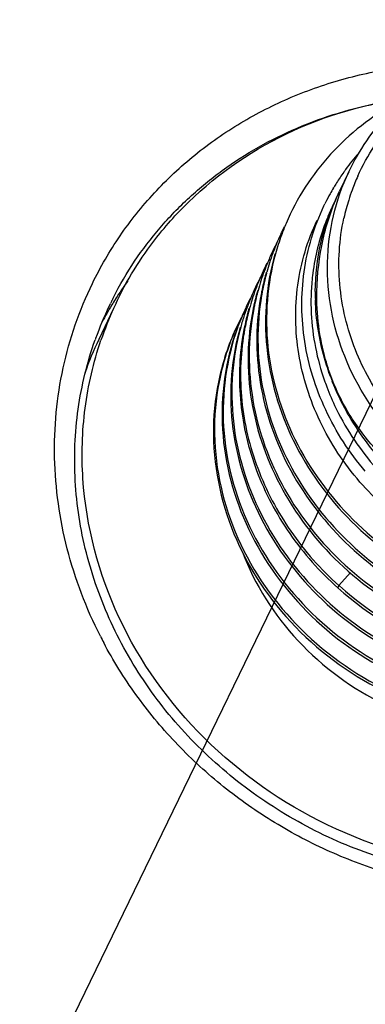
# Model space of a CAD drawing. Header units: millimetres. Extents: x -2409 to 4118, y -415 to 1151.
# Tile 12 of 38: x -2055.59 to -2048.62, y -219.83 to -199.99. Entities that reach past the tile are written whole.
import ezdxf
from ezdxf.enums import TextEntityAlignment as Align

# ---------------------------------------------------------------- set-up
doc = ezdxf.new("R2010")
doc.units = ezdxf.units.MM
doc.header["$LTSCALE"] = 65.395
doc.layers.get('0').update_dxf_attribs({"linetype": 'CONTINUOUS'})
doc.layers.add('00_COMPONENTS', color=7, linetype='CONTINUOUS')
doc.layers.add('51__DRAFT_DIMS', color=7, linetype='CONTINUOUS')
doc.styles.get("Standard").update_dxf_attribs({"font": 'simfang.ttf'})
doc.dimstyles.new('DIMSTYLE_1', dxfattribs={"dimtxt": 3, "dimasz": 3, "dimexe": 2.5, "dimexo": 0.5, "dimgap": 0.75, "dimtad": 1, "dimdsep": 46, "dimtxsty": 'STANDARD', "dimblk": '_FILLED', "dimblk1": '_FILLED', "dimblk2": '_FILLED', "dimcen": 0.09, "dimclrt": 3, "dimazin": 2, "dimtp": 0.3, "dimtm": 0.3, "dimtfac": 1, "dimtofl": 0, "dimtmove": 0, "dimatfit": 3, "dimldrblk": '_FILLED', "dimfxl": 1, "dimtolj": 1, "dimarcsym": 0})
doc.dimstyles.new('DIMSTYLE_3', dxfattribs={"dimtxt": 3, "dimasz": 3, "dimexe": 2.5, "dimexo": 0.5, "dimgap": 0.75, "dimtad": 1, "dimdsep": 46, "dimtxsty": 'STANDARD', "dimblk": '_FILLED', "dimblk1": '_FILLED', "dimblk2": '_FILLED', "dimcen": 0.09, "dimclrt": 3, "dimazin": 2, "dimtp": 0.5, "dimtm": 0.5, "dimtfac": 1, "dimtofl": 0, "dimtmove": 0, "dimatfit": 3, "dimldrblk": '_FILLED', "dimfxl": 1, "dimtolj": 1, "dimarcsym": 0})

# ---------------------------------------------------------------- blocks, each defined once
blk = doc.blocks.new('_FILLED')
at = {"color": 0, "linetype": 'ByBlock'}
blk.add_solid([(0, 0), (-1, 0.1667), (-1, -0.1667)], dxfattribs=at)
blk = doc.blocks.new('*D7')
at = {"layer": '51__DRAFT_DIMS', "color": 4}
for p, q in [((-2152.277, -100.744), (-2257.106, -316.116)), ((-1972.311, -187.988), (-2077.278, -403.645)), ((-2256.012, -313.869), (-2166.098, -357.633)), ((-2076.184, -401.397), (-2166.098, -357.633))]:
    blk.add_line(p, q, dxfattribs=at)
at = {"layer": '51__DRAFT_DIMS', "color": 4, "xscale": 3, "yscale": 3, "zscale": 3}
for p, rotation in [((-2256.012, -313.869), 154.0462685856), ((-2076.184, -401.397), 334.0462685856)]:
    blk.add_blockref('_FILLED', p, dxfattribs=dict(at, rotation=rotation))
at = {"layer": '51__DRAFT_DIMS', "color": 3}
blk.add_text('200', height=3, rotation=-25.9537, dxfattribs=at).set_placement((-2165.77, -356.958), align=Align.CENTER)
blk = doc.blocks.new('*D8')
at = {"layer": '51__DRAFT_DIMS', "color": 4}
for p, q in [((-2089.493, -108.852), (-2217.307, -372.506)), ((-2053.5, -126.3), (-2181.314, -389.955)), ((-2216.216, -370.257), (-2198.22, -378.981)), ((-2180.223, -387.706), (-2198.22, -378.981))]:
    blk.add_line(p, q, dxfattribs=at)
at = {"layer": '51__DRAFT_DIMS', "color": 4, "xscale": 3, "yscale": 3, "zscale": 3}
for p, rotation in [((-2216.216, -370.257), 154.1369605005), ((-2180.223, -387.706), 334.1369605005)]:
    blk.add_blockref('_FILLED', p, dxfattribs=dict(at, rotation=rotation))
at = {"layer": '51__DRAFT_DIMS', "color": 3}
blk.add_text('40', height=3, rotation=-25.863, dxfattribs=at).set_placement((-2197.892, -378.306), align=Align.CENTER)
blk = doc.blocks.new('*D9')
at = {"layer": '51__DRAFT_DIMS', "color": 4}
for p, q in [((-2053.5, -126.3), (-2185.009, -397.578)), ((-2017.506, -143.749), (-2149.016, -415.027)), ((-2183.918, -395.329), (-2165.922, -404.053)), ((-2147.925, -412.777), (-2165.922, -404.053))]:
    blk.add_line(p, q, dxfattribs=at)
at = {"layer": '51__DRAFT_DIMS', "color": 4, "xscale": 3, "yscale": 3, "zscale": 3}
for p, rotation in [((-2183.918, -395.329), 154.1369605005), ((-2147.925, -412.777), 334.1369605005)]:
    blk.add_blockref('_FILLED', p, dxfattribs=dict(at, rotation=rotation))
at = {"layer": '51__DRAFT_DIMS', "color": 3}
blk.add_text('40', height=3, rotation=-25.863, dxfattribs=at).set_placement((-2165.595, -403.378), align=Align.CENTER)
blk = doc.blocks.new('*D10')
at = {"layer": '51__DRAFT_DIMS', "color": 4}
for p, q in [((-2122.426, -85.81), (-2243.528, -335.621)), ((-1979, -155.339), (-2100.103, -405.15)), ((-2243.528, -335.621), (-2244.946, -338.545)), ((-2243.855, -336.296), (-2172.143, -371.06)), ((-2100.43, -405.825), (-2172.143, -371.06)), ((-2100.103, -405.15), (-2101.52, -408.075))]:
    blk.add_line(p, q, dxfattribs=at)
at = {"layer": '51__DRAFT_DIMS', "color": 4, "xscale": 3, "yscale": 3, "zscale": 3}
for p, rotation in [((-2243.855, -336.296), 154.1369605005), ((-2100.43, -405.825), 334.1369605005)]:
    blk.add_blockref('_FILLED', p, dxfattribs=dict(at, rotation=rotation))
at = {"layer": '51__DRAFT_DIMS', "color": 3}
blk.add_text('160', height=3, rotation=-25.863, dxfattribs=at).set_placement((-2171.815, -370.385), align=Align.CENTER)

msp = doc.modelspace()

# ---------------------------------------------------------------- linework, layer by layer
at = {"layer": '00_COMPONENTS', "color": 7}
for p, q in [((-2048.957, -203.058), (-2049.143, -203.448)), ((-2049.266, -203.382), (-2049.26, -203.372)), ((-2049.459, -203.744), (-2049.44, -203.705)), ((-2053.787, -205.769), (-2053.758, -205.708)), ((-2053.703, -205.597), (-2053.699, -205.588)), ((-2053.703, -205.597), (-2053.699, -205.588)), ((-2053.653, -205.616), (-2053.658, -205.624)), ((-2053.653, -205.617), (-2053.658, -205.624)), ((-2053.645, -205.701), (-2053.616, -205.641)), ((-2053.697, -205.812), (-2053.994, -206.437)), ((-2049.157, -211.393), (-2049.147, -211.402)), ((-2049.157, -211.393), (-2049.147, -211.401))]:
    msp.add_line(p, q, dxfattribs=at)
at = {"layer": '00_COMPONENTS', "color": 4}
for p, q in [((-2048.926, -211.133), (-2049.157, -211.393)), ((-2049.157, -211.393), (-2049.178, -211.439))]:
    msp.add_line(p, q, dxfattribs=at)
at = {"layer": '00_COMPONENTS', "color": 7}
msp.add_lwpolyline([(-2049.266, -203.382), (-2049.263, -203.377), (-2049.26, -203.372)], dxfattribs=at)
for centre, radius, start, end in [((-2045.298, -205.728), 4.61, 138.7149, 143.8493), ((-2045.309, -205.721), 4.596, 144.6843, 147.9584), ((-2045.303, -205.725), 4.604, 143.8515, 144.685), ((-2045.323, -205.712), 4.58, 147.9595, 149.2792), ((-2045.359, -205.691), 4.539, 151.1509, 153.676), ((-2045.337, -205.704), 4.564, 149.4223, 151.1517), ((-2045.199, -205.474), 4.432, 153.8659, 154.5922), ((-2045.378, -205.682), 4.518, 153.6777, 154.0462), ((-2045.711, -206.014), 4.9, 154.6047, 156.9832), ((-2045.293, -205.65), 4.422, 155.366, 158.7155), ((-2045.715, -206.013), 4.896, 156.9833, 159.9258), ((-2045.277, -205.657), 4.439, 158.7137, 159.2699), ((-2045.891, -206.379), 4.895, 154.5877, 155.1827), ((-2045.894, -206.378), 4.892, 153.0921, 154.5878), ((-2046.088, -206.735), 4.869, 152.2817, 154.6055), ((-2045.885, -206.382), 4.901, 155.1841, 159.6617), ((-2045.709, -206.014), 4.902, 162.2489, 164.6073), ((-2045.722, -206.01), 4.888, 159.9261, 162.2469), ((-2045.883, -206.382), 4.903, 159.9287, 164.6307), ((-2046.071, -206.743), 4.888, 154.6061, 157.5607), ((-2045.884, -206.382), 4.902, 159.662, 159.928), ((-2046.056, -206.749), 4.904, 157.5606, 159.9357), ((-2046.268, -207.102), 4.864, 153.0851, 154.5727), ((-2046.248, -207.111), 4.886, 155.1763, 159.8955), ((-2046.04, -206.755), 4.922, 159.9376, 164.6111), ((-2045.851, -206.39), 4.936, 164.931, 169.2), ((-2046.272, -207.1), 4.86, 154.5732, 155.1721), ((-2045.91, -206.427), 4.898, 164.0416, 164.925), ((-2045.888, -206.381), 4.897, 164.632, 164.925), ((-2047.642, -209.459), 7.135, 143.9444, 147.4099), ((-2046.423, -207.479), 4.886, 152.0664, 154.61), ((-2045.878, -206.435), 4.931, 164.9295, 168.626), ((-2046.215, -207.123), 4.922, 159.8966, 164.6213), ((-2046.437, -207.473), 4.871, 154.6105, 156.4548), ((-2046.052, -206.804), 4.932, 164.0306, 168.0799), ((-2046.03, -206.758), 4.932, 164.6114, 168.08), ((-2045.836, -206.444), 4.974, 168.6231, 170.1435), ((-2045.81, -206.399), 4.978, 169.1958, 170.1432), ((-2044.988, -205.5), 4.645, 179.584, 181.6585), ((-2047.385, -208.81), 7.088, 153.5902, 154.0463), ((-2047.383, -208.811), 7.091, 153.05, 153.5902), ((-2047.661, -209.447), 7.113, 147.4825, 148.575), ((-2047.349, -208.691), 6.97, 154.5974, 155.5702), ((-2046.425, -207.478), 4.884, 156.4578, 159.945), ((-2046.584, -207.854), 4.902, 152.8354, 154.5711), ((-2047.374, -208.815), 7.1, 154.5959, 160.2426), ((-2047.294, -208.715), 7.029, 155.577, 161.2227), ((-2047.67, -209.442), 7.102, 148.5749, 151.7902), ((-2046.593, -207.85), 4.892, 155.1647, 159.9735), ((-2046.401, -207.486), 4.909, 159.9438, 161.7129), ((-2046.214, -207.175), 4.945, 165.1619, 168.6026), ((-2046.191, -207.13), 4.946, 165.1624, 169.1768), ((-2046.586, -207.853), 4.899, 154.5712, 155.1652), ((-2046.225, -207.173), 4.934, 164.0339, 165.1608), ((-2046.202, -207.127), 4.935, 164.6199, 165.1607), ((-2046.046, -206.805), 4.938, 168.0801, 168.4846), ((-2046.019, -206.76), 4.943, 168.0804, 169.0502), ((-2046.761, -208.222), 4.899, 151.8618, 154.6053), ((-2046.381, -207.493), 4.93, 161.7139, 164.6378), ((-2046.763, -208.221), 4.897, 154.6056, 156.7903), ((-2046.605, -207.845), 4.879, 159.9761, 160.2934), ((-2046.206, -207.177), 4.953, 168.6024, 170.3937), ((-2046.184, -207.131), 4.954, 169.1765, 170.3937), ((-2047.655, -209.447), 7.018, 154.6058, 160.5859), ((-2047.368, -208.817), 7.107, 160.2432, 160.5048), ((-2044.686, -205.606), 5.042, 199.2744, 200.0185), ((-2044.571, -205.415), 5.073, 200.5128, 201.5637), ((-2046.053, -208.392), 8.872, 206.9555, 207.9035)]:
    msp.add_arc(centre, radius, start, end, dxfattribs=at)
at = {"layer": '00_COMPONENTS', "color": 4}
for centre, radius, start, end in [((-2044.906, -204.892), 4.246, 155.6634, 159.8006), ((-2044.883, -204.901), 4.271, 159.802, 162.6527), ((-2044.863, -204.907), 4.292, 162.6525, 165.0701), ((-2044.848, -204.911), 4.308, 165.0703, 167.6787)]:
    msp.add_arc(centre, radius, start, end, dxfattribs=at)
at = {"layer": '00_COMPONENTS', "color": 7}
for points, knots in [([(-2048.957, -203.058), (-2048.752, -202.625), (-2048.192, -201.816), (-2047.005, -200.924), (-2045.579, -200.419), (-2044.038, -200.339), (-2042.513, -200.686), (-2041.13, -201.429), (-2040.005, -202.505), (-2039.484, -203.401), (-2039.298, -203.87)], [0, 0, 0, 0, 0.118926, 0.239554, 0.363008, 0.489386, 0.617829, 0.746817, 0.87464, 1, 1, 1, 1]), ([(-2054.121, -205.306), (-2053.959, -204.974), (-2053.587, -204.334), (-2052.892, -203.463), (-2052.072, -202.696), (-2051.144, -202.048), (-2050.123, -201.531), (-2049.028, -201.153), (-2047.88, -200.92), (-2047.097, -200.866), (-2046.703, -200.863)], [0, 0, 0, 0, 0.121401, 0.243257, 0.36596, 0.489832, 0.615103, 0.741898, 0.87023, 1, 1, 1, 1]), ([(-2053.699, -205.588), (-2053.571, -205.338), (-2053.284, -204.85), (-2052.77, -204.174), (-2052.177, -203.56), (-2051.288, -202.832), (-2050.012, -202.111), (-2048.885, -201.772), (-2048.306, -201.662)], [0, 0, 0, 0, 0.122382, 0.245113, 0.368458, 0.492648, 0.743858, 1, 1, 1, 1]), ([(-2052.413, -203.898), (-2051.828, -203.275), (-2050.402, -202.219), (-2048.711, -201.702), (-2047.84, -201.579)], [0, 0, 0, 0, 0.492892, 1, 1, 1, 1]), ([(-2047.805, -201.563), (-2048.311, -201.815), (-2049.241, -202.477), (-2049.9, -203.412), (-2050.138, -203.913)], [0, 0, 0, 0, 0.50462, 1, 1, 1, 1]), ([(-2049.6, -205.467), (-2049.593, -205.115), (-2049.514, -204.42), (-2049.289, -203.757), (-2049.143, -203.448)], [0, 0, 0, 0, 0.508194, 1, 1, 1, 1]), ([(-2049.633, -205.466), (-2049.63, -205.14), (-2049.556, -204.487), (-2049.341, -203.866), (-2049.202, -203.573)], [0, 0, 0, 0, 0.501928, 1, 1, 1, 1]), ([(-2053.616, -205.641), (-2053.384, -205.165), (-2052.999, -204.561), (-2052.534, -204.027), (-2052.413, -203.898)], [0, 0, 0, 0, 0.748711, 1, 1, 1, 1]), ([(-2048.625, -209.091), (-2048.943, -208.717), (-2049.479, -207.891), (-2049.911, -206.499), (-2049.928, -205.069), (-2049.657, -204.161), (-2049.459, -203.744)], [0, 0, 0, 0, 0.25845, 0.510641, 0.757029, 1, 1, 1, 1]), ([(-2048.732, -209.308), (-2049.052, -208.939), (-2049.591, -208.126), (-2050.03, -206.75), (-2050.055, -205.337), (-2049.789, -204.44), (-2049.594, -204.029)], [0, 0, 0, 0, 0.259371, 0.511739, 0.757763, 1, 1, 1, 1]), ([(-2049.429, -204.085), (-2049.553, -204.412), (-2049.666, -204.871), (-2049.707, -205.336), (-2049.713, -205.453)], [0, 0, 0, 0, 0.748481, 1, 1, 1, 1]), ([(-2050.444, -204.711), (-2050.617, -205.316), (-2050.729, -206.627), (-2050.169, -208.537), (-2048.969, -210.193), (-2047.272, -211.403), (-2045.276, -212.032), (-2043.203, -212.004), (-2041.294, -211.311), (-2040.271, -210.437), (-2039.866, -209.933)], [0, 0, 0, 0, 0.118452, 0.240448, 0.366596, 0.495733, 0.62556, 0.753646, 0.878439, 1, 1, 1, 1]), ([(-2050.435, -204.713), (-2050.602, -205.317), (-2050.702, -206.62), (-2050.134, -208.515), (-2048.936, -210.156), (-2047.249, -211.356), (-2045.266, -211.983), (-2043.207, -211.961), (-2041.306, -211.283), (-2040.282, -210.423), (-2039.875, -209.925)], [0, 0, 0, 0, 0.118476, 0.240503, 0.36665, 0.495753, 0.62554, 0.75361, 0.878419, 1, 1, 1, 1]), ([(-2053.961, -212.413), (-2054.246, -211.853), (-2054.693, -210.68), (-2054.911, -209.132), (-2054.867, -207.907), (-2054.728, -207.007), (-2054.483, -206.134), (-2054.252, -205.576), (-2054.121, -205.306)], [0, 0, 0, 0, 0.255994, 0.507058, 0.631225, 0.754602, 0.877435, 1, 1, 1, 1]), ([(-2049.713, -205.453), (-2049.721, -205.605), (-2049.721, -206.22), (-2049.598, -206.834), (-2049.445, -207.271)], [0, 0, 0, 0, 0.247737, 1, 1, 1, 1]), ([(-2049.278, -207.275), (-2049.335, -207.133), (-2049.532, -206.551), (-2049.609, -205.929), (-2049.6, -205.467)], [0, 0, 0, 0, 0.249022, 1, 1, 1, 1]), ([(-2050.736, -205.592), (-2050.84, -206.191), (-2050.825, -207.456), (-2050.15, -209.247), (-2048.909, -210.769), (-2047.237, -211.861), (-2045.311, -212.41), (-2043.33, -212.353), (-2041.505, -211.688), (-2040.515, -210.867), (-2040.116, -210.392)], [0, 0, 0, 0, 0.118905, 0.241505, 0.367989, 0.497044, 0.626491, 0.754134, 0.878623, 1, 1, 1, 1]), ([(-2050.714, -205.546), (-2050.818, -206.145), (-2050.803, -207.41), (-2050.129, -209.201), (-2048.887, -210.723), (-2047.215, -211.815), (-2045.289, -212.364), (-2043.308, -212.307), (-2041.484, -211.642), (-2040.493, -210.821), (-2040.094, -210.346)], [0, 0, 0, 0, 0.118905, 0.241505, 0.367989, 0.497044, 0.626491, 0.754134, 0.878623, 1, 1, 1, 1]), ([(-2049.322, -207.193), (-2049.369, -207.067), (-2049.535, -206.563), (-2049.619, -206.031), (-2049.631, -205.635)], [0, 0, 0, 0, 0.25306, 1, 1, 1, 1]), ([(-2050.884, -205.819), (-2051.008, -206.424), (-2051.025, -207.71), (-2050.37, -209.543), (-2049.124, -211.105), (-2047.428, -212.225), (-2045.467, -212.784), (-2043.452, -212.714), (-2041.604, -212.017), (-2040.612, -211.162), (-2040.218, -210.671)], [0, 0, 0, 0, 0.11881, 0.241307, 0.36778, 0.496922, 0.626481, 0.75419, 0.878658, 1, 1, 1, 1]), ([(-2050.872, -205.821), (-2050.989, -206.424), (-2050.995, -207.702), (-2050.334, -209.519), (-2049.091, -211.067), (-2047.405, -212.178), (-2045.458, -212.735), (-2043.456, -212.672), (-2041.616, -211.989), (-2040.624, -211.148), (-2040.227, -210.663)], [0, 0, 0, 0, 0.118841, 0.241367, 0.367835, 0.49694, 0.62646, 0.754155, 0.878639, 1, 1, 1, 1]), ([(-2051.209, -206.166), (-2051.36, -206.484), (-2051.594, -207.158), (-2051.766, -208.586), (-2051.395, -210.434), (-2050.116, -212.341), (-2048.203, -213.699), (-2045.93, -214.315), (-2043.616, -214.095), (-2041.918, -213.208), (-2040.884, -212.163), (-2040.49, -211.548), (-2040.328, -211.226)], [0, 0, 0, 0, 0.059175, 0.118825, 0.240332, 0.366537, 0.49622, 0.626484, 0.754353, 0.878333, 0.939388, 1, 1, 1, 1]), ([(-2051.264, -206.291), (-2051.401, -206.611), (-2051.608, -207.286), (-2051.73, -208.706), (-2051.31, -210.524), (-2050.001, -212.384), (-2048.085, -213.695), (-2045.829, -214.272), (-2043.545, -214.031), (-2041.873, -213.143), (-2040.855, -212.107), (-2040.466, -211.499), (-2040.306, -211.18)], [0, 0, 0, 0, 0.059181, 0.118902, 0.240658, 0.367054, 0.496761, 0.626902, 0.754594, 0.878433, 0.939433, 1, 1, 1, 1]), ([(-2051.22, -206.246), (-2051.447, -206.88), (-2051.638, -208.28), (-2051.08, -210.342), (-2049.782, -212.114), (-2047.925, -213.366), (-2045.753, -213.935), (-2043.544, -213.741), (-2041.593, -212.793), (-2040.639, -211.717), (-2040.295, -211.121)], [0, 0, 0, 0, 0.118477, 0.240587, 0.367169, 0.496858, 0.626963, 0.754779, 0.878905, 1, 1, 1, 1]), ([(-2051.198, -206.2), (-2051.424, -206.832), (-2051.616, -208.227), (-2051.063, -210.283), (-2049.774, -212.053), (-2047.928, -213.307), (-2045.765, -213.885), (-2043.561, -213.705), (-2041.609, -212.774), (-2040.647, -211.71), (-2040.299, -211.119)], [0, 0, 0, 0, 0.11846, 0.240536, 0.367071, 0.496726, 0.626829, 0.754686, 0.878872, 1, 1, 1, 1]), ([(-2051.143, -206.185), (-2051.321, -206.806), (-2051.429, -208.152), (-2050.826, -210.105), (-2049.557, -211.778), (-2047.782, -212.971), (-2045.714, -213.543), (-2043.597, -213.418), (-2041.688, -212.601), (-2040.707, -211.637), (-2040.334, -211.092)], [0, 0, 0, 0, 0.118593, 0.240856, 0.367362, 0.49678, 0.626642, 0.754453, 0.878783, 1, 1, 1, 1]), ([(-2051.135, -206.187), (-2051.303, -206.797), (-2051.4, -208.115), (-2050.816, -210.026), (-2049.589, -211.674), (-2047.871, -212.868), (-2045.859, -213.472), (-2043.782, -213.411), (-2041.88, -212.684), (-2040.872, -211.788), (-2040.477, -211.274)], [0, 0, 0, 0, 0.118532, 0.240666, 0.366959, 0.496177, 0.62598, 0.753944, 0.878567, 1, 1, 1, 1]), ([(-2051.068, -206.304), (-2051.144, -206.754), (-2051.172, -207.688), (-2050.843, -209.062), (-2050.168, -210.339), (-2049.52, -211.068), (-2049.157, -211.393)], [0, 0, 0, 0, 0.241561, 0.488382, 0.741371, 1, 1, 1, 1]), ([(-2038.798, -213.737), (-2038.923, -213.94), (-2039.194, -214.335), (-2039.66, -214.885), (-2040.18, -215.389), (-2040.943, -215.994), (-2042.013, -216.614), (-2043.189, -217.026), (-2044.174, -217.226), (-2045.188, -217.34), (-2046.48, -217.312), (-2048.01, -217.014), (-2049.477, -216.459), (-2050.829, -215.667), (-2052.024, -214.665), (-2052.857, -213.678), (-2053.405, -212.818), (-2053.868, -211.926), (-2054.286, -210.753), (-2054.476, -209.531), (-2054.484, -208.558), (-2054.419, -207.837), (-2054.284, -207.13), (-2054.147, -206.67), (-2054.067, -206.445)], [0, 0, 0, 0, 0.02981, 0.059721, 0.089777, 0.120016, 0.181092, 0.243176, 0.274638, 0.306347, 0.370357, 0.435036, 0.500069, 0.565097, 0.629764, 0.693754, 0.725451, 0.7569, 0.818959, 0.880012, 0.910241, 0.940289, 0.970194, 1, 1, 1, 1]), ([(-2038.894, -213.675), (-2039.146, -214.07), (-2039.734, -214.815), (-2041.192, -216.056), (-2043.471, -217.062), (-2046.497, -217.229), (-2049.454, -216.373), (-2051.972, -214.603), (-2053.734, -212.139), (-2054.373, -209.732), (-2054.314, -207.82), (-2054.1, -206.896), (-2053.949, -206.452)], [0, 0, 0, 0, 0.059882, 0.120324, 0.243418, 0.370485, 0.50013, 0.629741, 0.756725, 0.879728, 0.940136, 1, 1, 1, 1]), ([(-2051.09, -206.35), (-2051.166, -206.8), (-2051.194, -207.734), (-2050.865, -209.108), (-2050.19, -210.385), (-2049.542, -211.114), (-2049.178, -211.439)], [0, 0, 0, 0, 0.241561, 0.488382, 0.741371, 1, 1, 1, 1]), ([(-2048.332, -208.834), (-2048.434, -208.718), (-2048.818, -208.244), (-2049.121, -207.703), (-2049.289, -207.28)], [0, 0, 0, 0, 0.253118, 1, 1, 1, 1]), ([(-2048.279, -208.789), (-2048.493, -208.574), (-2048.882, -208.101), (-2049.166, -207.558), (-2049.278, -207.275)], [0, 0, 0, 0, 0.499355, 1, 1, 1, 1]), ([(-2049.423, -207.332), (-2049.37, -207.479), (-2049.127, -208.062), (-2048.776, -208.598), (-2048.467, -208.959)], [0, 0, 0, 0, 0.247536, 1, 1, 1, 1]), ([(-2047.356, -210.464), (-2047.485, -210.386), (-2047.987, -210.055), (-2048.437, -209.647), (-2048.732, -209.308)], [0, 0, 0, 0, 0.252144, 1, 1, 1, 1]), ([(-2051.101, -210.718), (-2050.851, -211.375), (-2050.067, -212.613), (-2048.887, -213.473), (-2048.239, -213.788)], [0, 0, 0, 0, 0.493893, 1, 1, 1, 1]), ([(-2049.178, -211.439), (-2048.533, -212.016), (-2046.994, -212.913), (-2044.798, -213.199), (-2043.109, -212.89), (-2041.943, -212.402), (-2040.931, -211.679), (-2040.388, -211.058), (-2040.159, -210.724)], [0, 0, 0, 0, 0.25557, 0.510187, 0.635702, 0.759037, 0.880289, 1, 1, 1, 1]), ([(-2049.147, -211.402), (-2048.505, -211.974), (-2046.975, -212.864), (-2044.793, -213.152), (-2043.114, -212.851), (-2041.952, -212.372), (-2040.941, -211.661), (-2040.396, -211.048), (-2040.165, -210.718)], [0, 0, 0, 0, 0.25553, 0.51012, 0.635642, 0.758998, 0.880277, 1, 1, 1, 1]), ([(-2037.924, -213.158), (-2038.092, -213.503), (-2038.483, -214.172), (-2039.218, -215.074), (-2040.088, -215.862), (-2041.073, -216.518), (-2042.156, -217.03), (-2043.314, -217.389), (-2044.525, -217.587), (-2045.765, -217.621), (-2047.01, -217.49), (-2048.234, -217.197), (-2049.416, -216.748), (-2050.531, -216.151), (-2051.557, -215.419), (-2052.475, -214.565), (-2053.267, -213.606), (-2053.702, -212.905), (-2053.894, -212.544)], [0, 0, 0, 0, 0.059079, 0.1184, 0.178166, 0.238544, 0.299647, 0.361531, 0.424188, 0.48755, 0.551498, 0.615871, 0.680478, 0.745112, 0.809563, 0.873635, 0.937157, 1, 1, 1, 1])]:
    msp.add_open_spline(points, degree=3, knots=knots, dxfattribs=at)
at = {"layer": '00_COMPONENTS', "color": 4}
for points, knots in [([(-2048.775, -203.143), (-2048.585, -202.722), (-2048.058, -201.932), (-2046.924, -201.055), (-2045.549, -200.552), (-2044.056, -200.464), (-2042.574, -200.792), (-2041.228, -201.509), (-2040.133, -202.551), (-2039.627, -203.419), (-2039.446, -203.874)], [0, 0, 0, 0, 0.118374, 0.238568, 0.361828, 0.488298, 0.617043, 0.746411, 0.874537, 1, 1, 1, 1]), ([(-2049.04, -206.775), (-2049.277, -206.179), (-2049.524, -204.898), (-2049.225, -203.622), (-2048.957, -203.058)], [0, 0, 0, 0, 0.506415, 1, 1, 1, 1]), ([(-2048.823, -206.643), (-2048.991, -206.221), (-2049.205, -205.336), (-2049.151, -204.425), (-2049.056, -203.992)], [0, 0, 0, 0, 0.505583, 1, 1, 1, 1]), ([(-2040.113, -208.357), (-2040.381, -208.677), (-2041.022, -209.249), (-2042.192, -209.81), (-2043.495, -210.049), (-2044.84, -209.952), (-2046.134, -209.526), (-2047.288, -208.802), (-2048.223, -207.83), (-2048.662, -207.049), (-2048.823, -206.643)], [0, 0, 0, 0, 0.118925, 0.240377, 0.364767, 0.491689, 0.620073, 0.74849, 0.875485, 1, 1, 1, 1]), ([(-2046.28, -209.688), (-2046.9, -209.389), (-2048.03, -208.572), (-2048.791, -207.399), (-2049.04, -206.775)], [0, 0, 0, 0, 0.505862, 1, 1, 1, 1])]:
    msp.add_open_spline(points, degree=3, knots=knots, dxfattribs=at)

# ---------------------------------------------------------------- dimensions: what is measured, and where the dimension line sits
at = {"layer": '51__DRAFT_DIMS', "color": 4}
dim = msp.add_linear_dim(base=(-2100.43, -405.825), p1=(-2122.208, -85.36), p2=(-1978.782, -154.889), angle=334.137, text='160', dimstyle='DIMSTYLE_3', dxfattribs=at)
dim.commit()
dim.dimension.update_dxf_attribs({"geometry": '*D10', "text_midpoint": (-2172.042, -371.109), "dimtype": 160})
for base, p1, p2, angle, dimstyle, picture, middle in [((-2076.184, -401.397), (-2152.058, -100.295), (-1972.092, -187.538), 334.0463, 'DIMSTYLE_3', '*D7', (-2166.124, -357.62)), ((-2180.223, -387.706), (-2089.275, -108.402), (-2053.282, -125.85), 334.137, 'DIMSTYLE_1', '*D8', (-2198.275, -378.954)), ((-2147.925, -412.777), (-2053.282, -125.85), (-2017.288, -143.299), 334.137, 'DIMSTYLE_1', '*D9', (-2165.977, -404.026))]:
    dim = msp.add_linear_dim(base=base, p1=p1, p2=p2, angle=angle, dimstyle=dimstyle, dxfattribs=at)
    dim.commit()
    dim.dimension.update_dxf_attribs({"geometry": picture, "text_midpoint": middle, "dimtype": 160})

doc.saveas('drawing.dxf')
